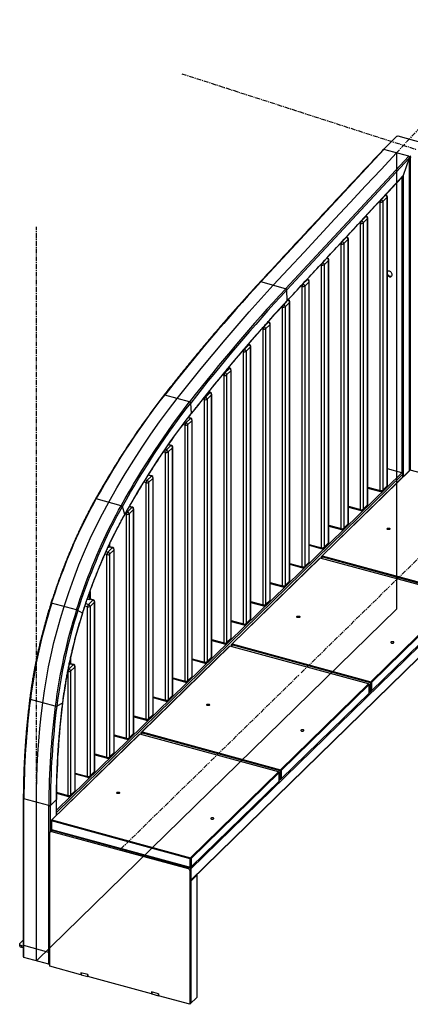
# Model space of a CAD drawing. Header units: millimetres. Extents: x -1010 to 1986, y -1655 to 934.
# Tile 1 of 5: x -1010 to 18, y -1655 to 934. Entities that reach past the tile are written whole.
import ezdxf

# ---------------------------------------------------------------- set-up
doc = ezdxf.new("R2010")
doc.units = ezdxf.units.MM
doc.linetypes.add('CENTERX2', pattern=[20.32, 12.7, -2.54, 2.54, -2.54])

msp = doc.modelspace()

# ---------------------------------------------------------------- linework, layer by layer
at = {"color": 7, "linetype": 'CENTERX2'}
for p, q in [((308, 934.2), (-18.7, 583.9)), ((-583.7, 792.2), (35.4, 592.5)), ((-966.1, -1509.3), (-966.1, 389.3)), ((-32.5, -552.1), (200.9, -324.3)), ((-269.6, -783.5), (-36.2, -555.7)), ((-506.7, -1014.9), (-273.3, -787.2)), ((-743.8, -1246.3), (-510.4, -1018.6))]:
    msp.add_line(p, q, dxfattribs=at)
at = {"color": 7, "linetype": 'Continuous', "lineweight": 25}
for p, q in [((-18.1, 626.9), (-52.6, 593.2)), ((51.4, 609.8), (-14.1, 627.6)), ((-51.4, 592.8), (-375.5, 244.7)), ((14.1, 575), (-310.1, 226.9)), ((15.3, 570.3), (-307.4, 223.7)), ((14.1, 575), (-51.4, 592.8)), ((15.3, 570.3), (-0.6, 524.1)), ((15.3, 570.3), (15.3, -251.6)), ((15.7, -251.3), (15.7, 572.2)), ((17.8, 574.6), (17.8, -250)), ((-0.6, 524.1), (-306.5, 195.4)), ((-4.6, 519), (-4.6, -257.5)), ((-0.6, 524.1), (-0.6, -267.1)), ((-43, 467.2), (-54.7, 455.8)), ((-52.5, 467.7), (-47.5, 472.6)), ((-47.5, 472.6), (-47.8, 472.7)), ((-46.1, 473.2), (-47.1, 473.5)), ((-43, -291.4), (-43, 467.2)), ((-42.5, -290.2), (-42.5, 468.4)), ((-61.5, 454.7), (-64, 455.4)), ((-61.5, -303.9), (-61.5, 454.7)), ((-54.7, 455.8), (-54.7, -302.8)), ((-110.5, 405.2), (-98.8, 416.5)), ((-98.8, 416.5), (-100, 416.9)), ((-97.5, 417.1), (-99.3, 417.6)), ((-112.8, 398.6), (-116.2, 399.5)), ((-112.8, -354), (-112.8, 398.6)), ((-110.8, 405.3), (-110.5, 405.2)), ((-94.4, 411.1), (-106, 399.7)), ((-106, 399.7), (-106, -352.9)), ((-94.4, -341.5), (-94.4, 411.1)), ((-93.8, -340.3), (-93.8, 412.3)), ((-148.8, 362.7), (-150.1, 363)), ((-164.1, 344.2), (-166.9, 345)), ((-164.1, -404.1), (-164.1, 344.2)), ((-159.1, 353.4), (-150.1, 362.2)), ((-145.7, 356.7), (-157.4, 345.3)), ((-157.4, 345.3), (-157.4, -403)), ((-150.1, 362.2), (-150.8, 362.3)), ((-145.7, -391.6), (-145.7, 356.7)), ((-145.1, -390.4), (-145.1, 357.9)), ((-215.5, 289), (-218.3, 289.7)), ((-215.5, -454.2), (-215.5, 289)), ((-210.6, 297.9), (-201.5, 306.9)), ((-197, 301.4), (-208.7, 290)), ((-208.7, 290), (-208.7, -453.1)), ((-201.5, 306.9), (-202.1, 307.1)), ((-200.1, 307.4), (-201.5, 307.8)), ((-197, -441.7), (-197, 301.4)), ((-196.5, -440.5), (-196.5, 302.6)), ((-310.1, 226.9), (-375.5, 244.7)), ((-266.8, 232.8), (-270.2, 233.8)), ((-264.9, 239.5), (-264.5, 239.4)), ((-264.5, 239.4), (-252.8, 250.8)), ((-248.4, 245.3), (-260, 233.9)), ((-260, 233.9), (-260, -503.2)), ((-252.8, 250.8), (-254.1, 251.1)), ((-251.5, 251.3), (-253.4, 251.9)), ((-248.4, -491.9), (-248.4, 245.3)), ((-247.8, -490.7), (-247.8, 246.5)), ((-306.5, 195.4), (-307.4, 223.7)), ((-266.8, -504.3), (-266.8, 232.8)), ((-299.7, 190.9), (-311.4, 179.5)), ((-310.8, 189.9), (-304.1, 196.4)), ((-304.1, 196.4), (-304.7, 196.5)), ((-302.8, 196.9), (-304, 197.3)), ((-299.7, -542), (-299.7, 190.9)), ((-299.1, -540.8), (-299.1, 192.1)), ((-318.1, 178.5), (-320.7, 179.1)), ((-318.1, -554.4), (-318.1, 178.5)), ((-311.4, 179.5), (-311.4, -553.3)), ((-367.1, 127.2), (-355.5, 138.6)), ((-351, 133.1), (-362.7, 121.7)), ((-355.5, 138.6), (-357, 139)), ((-354.2, 139.1), (-356.4, 139.7)), ((-351, -592.1), (-351, 133.1)), ((-350.5, -590.9), (-350.5, 134.3)), ((-369.5, 120.6), (-372.6, 121.5)), ((-369.5, -604.5), (-369.5, 120.6)), ((-367.4, 127.3), (-367.1, 127.2)), ((-362.7, 121.7), (-362.7, -603.5)), ((-418.5, 67.7), (-406.8, 79)), ((-406.8, 79), (-409.1, 79.7)), ((-405.5, 79.6), (-408.5, 80.4)), ((-420.8, 61.1), (-424.2, 62)), ((-420.8, -654.6), (-420.8, 61.1)), ((-419.3, 67.9), (-418.5, 67.7)), ((-402.4, 73.6), (-414.1, 62.2)), ((-414.1, 62.2), (-414.1, -653.6)), ((-402.4, -642.2), (-402.4, 73.6)), ((-401.8, -641), (-401.8, 74.8)), ((-472.1, -1), (-476.3, 0.1)), ((-471.4, 6), (-469.8, 5.6)), ((-469.8, 5.6), (-458.1, 16.9)), ((-453.7, 11.5), (-465.4, 0.1)), ((-465.4, 0.1), (-465.4, -703.7)), ((-458.1, 16.9), (-461.5, 17.9)), ((-456.8, 17.5), (-460.9, 18.6)), ((-453.7, -692.3), (-453.7, 11.5)), ((-453.1, -691.1), (-453.1, 12.7)), ((-472.1, -704.7), (-472.1, -1)), ((-521.1, -58.3), (-509.5, -46.9)), ((-509.5, -46.9), (-513.7, -45.7)), ((-508.2, -46.3), (-513.1, -45)), ((-504.5, -741.2), (-504.5, -51.2)), ((-562.9, -70.7), (-628.3, -52.9)), ((-557.5, -100), (-560, -73.8)), ((-523.5, -64.8), (-528, -63.6)), ((-523.5, -754.8), (-523.5, -64.8)), ((-523.3, -57.7), (-521.1, -58.3)), ((-505.1, -52.4), (-516.7, -63.8)), ((-516.7, -63.8), (-516.7, -753.8)), ((-505.1, -742.4), (-505.1, -52.4)), ((-575.8, -124.6), (-572.5, -125.5)), ((-572.5, -125.5), (-560.8, -114.1)), ((-556.4, -119.6), (-568.1, -131)), ((-560.8, -114.1), (-566.6, -112.6)), ((-559.5, -113.6), (-566, -111.8)), ((-556.4, -792.5), (-556.4, -119.6)), ((-555.8, -791.3), (-555.8, -118.4)), ((-574.8, -132.1), (-580.3, -130.6)), ((-574.8, -805), (-574.8, -132.1)), ((-568.1, -131), (-568.1, -803.9)), ((-626.2, -203.6), (-631.4, -202.2)), ((-627.2, -196.1), (-623.8, -197.1)), ((-626.2, -855.1), (-626.2, -203.6)), ((-623.8, -197.1), (-612.2, -185.7)), ((-607.7, -191.2), (-619.4, -202.5)), ((-619.4, -202.5), (-619.4, -854)), ((-612.2, -185.7), (-618.8, -183.9)), ((-610.8, -185.1), (-618.4, -183.1)), ((-607.7, -842.6), (-607.7, -191.2)), ((-607.2, -841.4), (-607.2, -189.9)), ((-913.1, -1144.2), (-4.6, -257.5)), ((-215.7, -477.1), (15.8, -251.2)), ((17.5, -249.9), (-213.9, -475.9)), ((-4.6, -257.5), (-42.5, -247.2)), ((15.8, -251.2), (17.5, -249.9)), ((382.4, -349.1), (17.5, -249.9)), ((-913.4, -1150.4), (-2, -260.8)), ((-677.5, -283.7), (-683.2, -282.2)), ((-679.4, -276), (-675.2, -277.2)), ((-677.5, -905.2), (-677.5, -283.7)), ((-675.2, -277.2), (-663.5, -265.8)), ((-672.2, -264.6), (-671.9, -264.6)), ((-671.9, -264.6), (-671, -263.7)), ((-663.5, -265.8), (-671, -263.7)), ((-670.9, -262.6), (-670.9, -263.7)), ((-659.1, -271.3), (-670.7, -282.6)), ((-670.7, -282.6), (-670.7, -904.1)), ((-662.2, -265.2), (-669.7, -263.2)), ((-659.1, -892.7), (-659.1, -271.3)), ((-658.5, -891.5), (-658.5, -270.1)), ((-2, -268.5), (-2, -260.8)), ((-93.8, -295.1), (-61.5, -303.9)), ((-93.8, -297.4), (-60.4, -306.4)), ((-55.6, -305.2), (-44, -293.8)), ((-54.7, -302.8), (-43, -291.4)), ((-743, -343.7), (-808.5, -325.9)), ((-733.5, -366.8), (-739.8, -346.2)), ((-728.8, -359.2), (-726.5, -359.8)), ((-726.5, -359.8), (-714.8, -348.4)), ((-710.4, -353.9), (-722.1, -365.3)), ((-714.8, -348.4), (-721.6, -346.6)), ((-713.5, -347.9), (-721, -345.9)), ((-710.4, -942.8), (-710.4, -353.9)), ((-709.8, -941.6), (-709.8, -352.7)), ((-145.1, -345.2), (-112.8, -354)), ((-145.1, -347.5), (-111.8, -356.5)), ((-107, -355.3), (-95.3, -343.9)), ((-106, -352.9), (-94.4, -341.5)), ((-728.8, -366.4), (-732.4, -365.4)), ((-728.8, -955.3), (-728.8, -366.4)), ((-722.1, -365.3), (-722.1, -954.2)), ((-196.5, -395.3), (-164.1, -404.1)), ((-196.5, -397.6), (-163.1, -406.7)), ((-158.3, -405.4), (-146.6, -394)), ((-157.4, -403), (-145.7, -391.6)), ((-782.4, -464.4), (-777.8, -465.7)), ((-777.8, -465.7), (-766.2, -454.3)), ((-776.9, -452.5), (-774.6, -453.1)), ((-775.9, -450.3), (-775.9, -452.8)), ((-774.6, -453.1), (-773.7, -452.2)), ((-766.2, -454.3), (-773.7, -452.2)), ((-773.6, -445.4), (-773.6, -452.2)), ((-761.7, -459.8), (-773.4, -471.1)), ((-764.8, -453.7), (-772.4, -451.7)), ((-761.7, -992.9), (-761.7, -459.8)), ((-761.2, -991.7), (-761.2, -458.6)), ((-247.8, -445.4), (-215.5, -454.2)), ((-247.8, -447.7), (-214.4, -456.8)), ((-209.6, -455.5), (-198, -444.1)), ((-208.7, -453.1), (-197, -441.7)), ((-780.2, -472.2), (-785.3, -470.8)), ((-780.2, -1005.4), (-780.2, -472.2)), ((-773.4, -471.1), (-773.4, -1004.3)), ((-452.8, -708.5), (-221.3, -482.6)), ((-219.6, -481.4), (-451, -707.3)), ((-260, -503.2), (-248.4, -491.9)), ((-221.3, -482.6), (-219.6, -481.4)), ((145.3, -580.5), (-219.6, -481.4)), ((-215.7, -477.1), (-213.9, -475.9)), ((-214.9, -478.5), (-215.7, -477.1)), ((-215.7, -482.4), (-215.7, -477.1)), ((-214.9, -478.5), (-213.9, -475.9)), ((150, -577.7), (-214.9, -478.5)), ((-214.9, -478.5), (-214.9, -482.6)), ((-213.9, -475.9), (150.9, -575)), ((-299.1, -495.5), (-266.8, -504.3)), ((-299.1, -497.8), (-265.8, -506.9)), ((-261, -505.6), (-249.3, -494.2)), ((-311.4, -553.3), (-299.7, -542)), ((-824.9, -569.5), (-824.9, -589.7)), ((189.3, -568), (-559.6, -1299)), ((-350.5, -545.6), (-318.1, -554.4)), ((-350.5, -547.9), (-317.1, -557)), ((-312.3, -555.7), (-300.6, -544.3)), ((-831.9, -589.1), (-825.9, -590.7)), ((-829.2, -603.2), (-817.5, -591.8)), ((-827.3, -575.9), (-827.3, -590.3)), ((-825.9, -590.7), (-825, -589.8)), ((-817.5, -591.8), (-825, -589.8)), ((-816.2, -591.3), (-823.7, -589.2)), ((-363.6, -605.8), (-352, -594.4)), ((-362.7, -603.5), (-351, -592.1)), ((-86.2, -806.5), (145.3, -580.5)), ((147, -582.7), (-84.4, -808.6)), ((-860.4, -618), (-925.8, -600.2)), ((-844.6, -626.4), (-856.7, -619.3)), ((-831.5, -609.8), (-838.3, -607.9)), ((-836.1, -601.3), (-829.2, -603.2)), ((-831.5, -1055.5), (-831.5, -609.8)), ((-813.1, -597.3), (-824.7, -608.7)), ((-824.7, -608.7), (-824.7, -1054.4)), ((-813.1, -1043), (-813.1, -597.3)), ((-812.5, -1041.8), (-812.5, -596.1)), ((-559.6, -1328.1), (189.3, -597.2)), ((-559.6, -1329), (189.3, -598.1)), ((-401.8, -595.7), (-369.5, -604.5)), ((-401.8, -598), (-368.4, -607.1)), ((-84.4, -830.9), (147, -605)), ((-453.1, -645.8), (-420.8, -654.6)), ((-415, -655.9), (-403.3, -644.5)), ((-414.1, -653.6), (-402.4, -642.2)), ((-453.1, -648.1), (-419.8, -657.2)), ((-504.5, -696), (-472.1, -704.7)), ((-504.5, -698.2), (-471.1, -707.3)), ((-466.3, -706), (-454.6, -694.7)), ((-465.4, -703.7), (-453.7, -692.3)), ((-689.9, -940), (-458.4, -714)), ((-456.7, -712.8), (-688.1, -938.7)), ((-458.4, -714), (-456.7, -712.8)), ((-91.8, -811.9), (-456.7, -712.8)), ((-452.8, -708.5), (-451, -707.3)), ((-452, -709.9), (-452.8, -708.5)), ((-452.8, -713.8), (-452.8, -708.5)), ((-452, -709.9), (-451, -707.3)), ((-87.2, -809.1), (-452, -709.9)), ((-452, -709.9), (-452, -714.1)), ((-451, -707.3), (-86.2, -806.5)), ((-876.3, -744.8), (-876.3, -759.8)), ((-555.8, -746.1), (-523.5, -754.8)), ((-555.8, -748.3), (-522.5, -757.4)), ((-517.7, -756.1), (-506, -744.8)), ((-516.7, -753.8), (-505.1, -742.4)), ((-882.2, -772.9), (-880.5, -773.3)), ((-880.5, -773.3), (-868.8, -761.9)), ((-879.6, -760.2), (-877.3, -760.8)), ((-878.6, -755.5), (-878.6, -760.4)), ((-877.3, -760.8), (-876.4, -759.9)), ((-868.8, -761.9), (-876.4, -759.9)), ((-864.4, -767.4), (-876.1, -778.8)), ((-867.5, -761.4), (-875, -759.3)), ((-864.4, -1093.1), (-864.4, -767.4)), ((-863.8, -1091.9), (-863.8, -766.2)), ((-882.8, -779.9), (-883.5, -779.7)), ((-882.8, -1105.6), (-882.8, -779.9)), ((-876.1, -778.8), (-876.1, -1104.5)), ((-607.2, -796.2), (-574.8, -805)), ((-607.2, -798.4), (-573.8, -807.5)), ((-569, -806.3), (-557.3, -794.9)), ((-568.1, -803.9), (-556.4, -792.5)), ((-323.3, -1037.9), (-91.8, -811.9)), ((-90.1, -814.1), (-321.6, -1040.1)), ((-91.8, -811.9), (-90.1, -814.1)), ((-90.9, -812.7), (-91.8, -811.9)), ((-90.9, -812.7), (-90.1, -814.1)), ((-90.1, -836.4), (-90.1, -814.1)), ((-86.2, -806.5), (-87.2, -809.1)), ((-84.4, -808.6), (-87.2, -809.1)), ((-87.2, -831.4), (-87.2, -809.1)), ((-86.2, -806.5), (-84.4, -808.6)), ((-84.4, -808.6), (-84.4, -830.9)), ((-916.4, -870.9), (-981.9, -853.1)), ((-658.5, -846.3), (-626.2, -855.1)), ((-658.5, -848.5), (-625.1, -857.6)), ((-620.3, -856.4), (-608.7, -845)), ((-619.4, -854), (-607.7, -842.6)), ((-321.6, -1062.4), (-90.1, -836.4)), ((-90.1, -830.6), (-87.2, -831.4)), ((-86.2, -832.2), (-90.1, -831.1)), ((-90.1, -834.8), (-87.1, -831.9)), ((-84.4, -830.9), (-87.2, -831.4)), ((-87.2, -831.4), (-86.2, -832.2)), ((-84.4, -830.9), (-86.2, -832.2)), ((-897, -863.2), (-912.4, -870.9)), ((-709.8, -896.4), (-677.5, -905.2)), ((-709.8, -898.6), (-676.5, -907.7)), ((-671.7, -906.5), (-660, -895.1)), ((-670.7, -904.1), (-659.1, -892.7)), ((-927, -1171.4), (-695.5, -945.4)), ((-693.8, -944.2), (-925.3, -1170.1)), ((-761.2, -946.5), (-728.8, -955.3)), ((-761.2, -948.8), (-727.8, -957.8)), ((-723, -956.6), (-711.3, -945.2)), ((-722.1, -954.2), (-710.4, -942.8)), ((-695.5, -945.4), (-693.8, -944.2)), ((-328.9, -1043.4), (-693.8, -944.2)), ((-689.9, -940), (-688.1, -938.7)), ((-689.1, -941.3), (-689.9, -940)), ((-689.9, -945.3), (-689.9, -940)), ((-689.1, -941.3), (-688.1, -938.7)), ((-324.3, -1040.5), (-689.1, -941.3)), ((-689.1, -941.3), (-689.1, -945.5)), ((-688.1, -938.7), (-323.3, -1037.9)), ((-812.5, -996.6), (-780.2, -1005.4)), ((-812.5, -998.9), (-779.1, -1007.9)), ((-774.3, -1006.7), (-762.7, -995.3)), ((-773.4, -1004.3), (-761.7, -992.9)), ((-863.8, -1046.7), (-831.5, -1055.5)), ((-863.8, -1049), (-830.5, -1058)), ((-825.7, -1056.8), (-814, -1045.4)), ((-824.7, -1054.4), (-813.1, -1043)), ((-560.4, -1269.3), (-328.9, -1043.4)), ((-327.2, -1045.6), (-558.7, -1271.5)), ((-328.9, -1043.4), (-327.2, -1045.6)), ((-328, -1044.2), (-328.9, -1043.4)), ((-328, -1044.2), (-327.2, -1045.6)), ((-327.2, -1067.8), (-327.2, -1045.6)), ((-323.3, -1037.9), (-324.3, -1040.5)), ((-321.6, -1040.1), (-324.3, -1040.5)), ((-324.3, -1062.8), (-324.3, -1040.5)), ((-323.3, -1037.9), (-321.6, -1040.1)), ((-321.6, -1040.1), (-321.6, -1062.4)), ((-558.7, -1293.8), (-327.2, -1067.8)), ((-327.2, -1062), (-324.3, -1062.8)), ((-323.3, -1063.6), (-327.2, -1062.5)), ((-327.2, -1066.2), (-324.2, -1063.3)), ((-321.6, -1062.4), (-324.3, -1062.8)), ((-324.3, -1062.8), (-323.3, -1063.6)), ((-321.6, -1062.4), (-323.3, -1063.6)), ((-913, -1097.4), (-882.8, -1105.6)), ((-913, -1099.7), (-881.8, -1108.1)), ((-877, -1106.9), (-865.3, -1095.5)), ((-876.1, -1104.5), (-864.4, -1093.1)), ((-1000.4, -1113.3), (-1000.4, -1529.1)), ((-933.3, -1132.5), (-998.8, -1114.7)), ((-998.8, -1531.9), (-998.8, -1114.7)), ((-933.3, -1549.7), (-933.3, -1132.5)), ((-913.4, -1116.4), (-929.3, -1131.9)), ((-929.3, -1200.4), (-929.3, -1131.9)), ((-913.4, -1158.1), (-913.4, -1116.4)), ((-913.1, -1148.5), (-913.1, -1115.6)), ((-927, -1171.4), (-925.3, -1170.1)), ((-926.2, -1172.8), (-927, -1171.4)), ((-927, -1193.7), (-927, -1171.4)), ((-926.2, -1172.8), (-925.3, -1170.1)), ((-561.4, -1271.9), (-926.2, -1172.8)), ((-926.2, -1172.8), (-926.2, -1195.1)), ((-925.3, -1170.1), (-560.4, -1269.3)), ((-930.8, -1554.7), (-930.8, -1203.3)), ((-927, -1198.2), (-929.8, -1200.9)), ((-928, -1198.9), (-928, -1199.1)), ((-925.5, -1195.6), (-927.4, -1197.4)), ((-926.2, -1195.1), (-927, -1193.7)), ((-923.5, -1197.5), (-926.3, -1200.2)), ((-926.3, -1200.2), (-566.8, -1297.9)), ((-926.2, -1195.1), (-561.4, -1294.2)), ((-925.3, -1195.9), (-926.2, -1195.1)), ((-560.4, -1295), (-925.3, -1195.9)), ((-924.4, -1196.1), (-925.3, -1197)), ((-925.3, -1197), (-562.2, -1295.7)), ((-895.2, -1205.2), (-894.3, -1204.3)), ((-592.7, -1286.2), (-593.6, -1287.2)), ((-591.4, -1286.6), (-592.3, -1287.5)), ((-560.4, -1269.3), (-561.4, -1271.9)), ((-558.7, -1271.5), (-561.4, -1271.9)), ((-561.4, -1294.2), (-561.4, -1271.9)), ((-558.7, -1293.8), (-561.4, -1294.2)), ((-561.4, -1294.2), (-560.4, -1295)), ((-560.4, -1269.3), (-558.7, -1271.5)), ((-558.7, -1293.8), (-560.4, -1295)), ((-558.7, -1271.5), (-558.7, -1293.8)), ((-566.8, -1297.9), (-564, -1295.2)), ((-559.6, -1300.7), (-562.4, -1303.4)), ((-562.4, -1303.4), (-562.4, -1654.9)), ((-562.2, -1295.7), (-561.3, -1294.8)), ((-559.6, -1299), (-559.6, -1652.1)), ((-543.3, -1314.7), (-559.6, -1330.7)), ((-543.3, -1314.7), (-544.6, -1314.4)), ((-543.3, -1636.2), (-543.3, -1314.7)), ((-1010, -1496.6), (-1010, -1500.9)), ((-1008.8, -1494.2), (-1000.4, -1486)), ((-1004.6, -1505.5), (-1004.6, -1501.2)), ((-1000.4, -1502.3), (-1004.6, -1501.2)), ((-933.3, -1518.2), (-998.8, -1500.4)), ((-1000.4, -1506.6), (-1004.6, -1505.5)), ((-933.3, -1549.7), (-998.8, -1531.9)), ((-848.7, -1577), (-930.8, -1554.7)), ((-830.2, -1576.9), (-848.7, -1571.9)), ((-848.7, -1571.9), (-848.7, -1577)), ((-848.3, -1576.6), (-848.7, -1577)), ((-848.3, -1572), (-848.3, -1577.2)), ((-848.3, -1577.2), (-830.6, -1582)), ((-830.6, -1576.8), (-830.6, -1582)), ((-830.2, -1582.1), (-830.2, -1576.9)), ((-830.6, -1582), (-830.2, -1581.5)), ((-663, -1627.5), (-830.2, -1582.1)), ((-644.4, -1627.4), (-663, -1622.4)), ((-663, -1622.4), (-663, -1627.5)), ((-662.6, -1627.1), (-663, -1627.5)), ((-662.6, -1622.5), (-662.6, -1627.6)), ((-662.6, -1627.6), (-644.9, -1632.4)), ((-644.9, -1627.3), (-644.9, -1632.4)), ((-644.4, -1632.6), (-644.4, -1627.4)), ((-644.9, -1632.4), (-644.4, -1632)), ((-562.4, -1654.9), (-644.4, -1632.6)), ((-562.4, -1654.9), (-543.3, -1636.2))]:
    msp.add_line(p, q, dxfattribs=at)
at = {"color": 7, "linetype": 'Continuous'}
for p, q in [((-18.7, 583.9), (-18.7, -616.1)), ((-18.7, -616.1), (-966.1, -1540.8)), ((-966.1, -1509.3), (-966.1, -1123.6)), ((-966.1, -1540.8), (-966.1, -1509.3))]:
    msp.add_line(p, q, dxfattribs=at)
at = {"color": 7, "linetype": 'Continuous', "flags": 128}
for points in [[(-342.8, 235.8), (-302.3, 279.5), (-261.8, 323.2), (-221.3, 366.8), (-180.8, 410.4), (-140.2, 453.9), (-99.7, 497.3), (-59.2, 540.6), (-18.7, 583.9)], [(-595.6, -61.8), (-564.2, -22.1), (-532.7, 16.8), (-501.2, 55.1), (-469.6, 92.7), (-437.9, 129.5), (-406.3, 165.7), (-374.6, 201.1), (-342.8, 235.8)], [(-775.8, -334.8), (-754, -297), (-732, -260.2), (-709.8, -224.4), (-687.3, -189.6), (-664.7, -156), (-641.8, -123.4), (-618.8, -92), (-595.6, -61.8)], [(-893.1, -609.1), (-880.8, -571.9), (-867.7, -535.3), (-853.9, -499.5), (-839.4, -464.5), (-824.3, -430.4), (-808.6, -397.3), (-792.4, -365.4), (-775.8, -334.8)], [(-36.8, -406), (-38.1, -406.5), (-39.6, -406.6), (-41.1, -406.5), (-42.4, -406), (-43.3, -405.3), (-43.6, -404.6), (-43.3, -403.8), (-42.4, -403.1), (-41.1, -402.7), (-39.6, -402.5), (-38.1, -402.6), (-36.8, -403.1), (-35.9, -403.8), (-35.6, -404.5), (-35.9, -405.3), (-36.8, -406)], [(-949.1, -862), (-944.9, -830.8), (-939.8, -799.3), (-933.9, -767.5), (-927.3, -735.7), (-919.8, -703.8), (-911.6, -672), (-902.7, -640.4), (-893.1, -609.1)], [(-273.9, -637.4), (-275.2, -637.9), (-276.7, -638), (-278.2, -637.9), (-279.5, -637.4), (-280.4, -636.8), (-280.7, -636), (-280.4, -635.2), (-279.5, -634.5), (-278.3, -634.1), (-276.7, -633.9), (-275.2, -634.1), (-273.9, -634.5), (-273, -635.2), (-272.7, -636), (-273, -636.8), (-273.9, -637.4)], [(-33, -702.9), (-33, -703.7), (-32.4, -704.4), (-31.3, -705), (-29.8, -705.3), (-28.3, -705.3), (-26.8, -705), (-25.7, -704.4), (-25.1, -703.7), (-25.2, -702.9), (-25.8, -702.1), (-26.9, -701.6), (-28.3, -701.3), (-29.9, -701.3), (-31.3, -701.6), (-32.4, -702.1), (-33, -702.9)], [(-966.1, -1123.6), (-965.8, -1092.4), (-965, -1060.7), (-963.7, -1028.5), (-961.8, -995.9), (-959.4, -962.9), (-956.5, -929.6), (-953.1, -895.9), (-949.1, -862)], [(-511, -868.8), (-512.3, -869.3), (-513.8, -869.5), (-515.3, -869.3), (-516.6, -868.9), (-517.5, -868.2), (-517.8, -867.4), (-517.5, -866.6), (-516.6, -865.9), (-515.4, -865.5), (-513.8, -865.3), (-512.3, -865.5), (-511, -865.9), (-510.1, -866.6), (-509.8, -867.4), (-510.1, -868.2), (-511, -868.8)], [(-270.1, -934.3), (-270.1, -935.1), (-269.5, -935.9), (-268.4, -936.4), (-266.9, -936.7), (-265.4, -936.7), (-263.9, -936.4), (-262.8, -935.8), (-262.2, -935.1), (-262.3, -934.3), (-262.9, -933.5), (-264, -933), (-265.4, -932.7), (-267, -932.7), (-268.4, -933), (-269.5, -933.6), (-270.1, -934.3)], [(-748.1, -1100.3), (-749.4, -1100.7), (-750.9, -1100.9), (-752.4, -1100.7), (-753.7, -1100.3), (-754.6, -1099.6), (-754.9, -1098.8), (-754.6, -1098), (-753.8, -1097.4), (-752.5, -1096.9), (-750.9, -1096.8), (-749.4, -1096.9), (-748.1, -1097.4), (-747.2, -1098), (-746.9, -1098.8), (-747.2, -1099.6), (-748.1, -1100.3)], [(-507.2, -1165.7), (-507.2, -1166.5), (-506.6, -1167.3), (-505.5, -1167.8), (-504, -1168.1), (-502.5, -1168.1), (-501, -1167.8), (-499.9, -1167.3), (-499.4, -1166.5), (-499.4, -1165.7), (-500, -1165), (-501.1, -1164.4), (-502.5, -1164.1), (-504.1, -1164.1), (-505.5, -1164.4), (-506.6, -1165), (-507.2, -1165.7)]]:
    msp.add_lwpolyline(points, dxfattribs=at)
at = {"color": 7, "linetype": 'Continuous', "lineweight": 25, "flags": 128}
for points in [[(-29.8, 263.7), (-30, 265.2), (-30.5, 266.8), (-31.3, 268.3), (-32.3, 269.8), (-33.6, 271), (-35, 272), (-36.5, 272.7), (-38.1, 273.2), (-39.7, 273.3), (-41.1, 273), (-42.4, 272.5), (-42.5, 272.4)], [(-42.5, 261.8), (-42.4, 261.7), (-41.1, 260.4), (-39.7, 259.4), (-38.1, 258.7), (-36.5, 258.3), (-35, 258.2), (-33.6, 258.4), (-32.3, 258.9), (-31.3, 259.8), (-30.5, 260.9), (-30, 262.2), (-29.8, 263.7)], [(-808.5, -325.9), (-797.7, -306.9), (-786.8, -288.1), (-775.8, -269.6), (-764.8, -251.3), (-753.7, -233.2), (-742.5, -215.5), (-731.3, -198), (-720.1, -180.7), (-708.7, -163.8), (-697.4, -147.1), (-686, -130.7), (-674.5, -114.5), (-663, -98.7), (-651.5, -83.1), (-639.9, -67.9), (-628.3, -52.9)], [(-743, -343.7), (-732.2, -324.7), (-721.3, -305.9), (-710.4, -287.4), (-699.3, -269.1), (-688.2, -251), (-677.1, -233.3), (-665.9, -215.8), (-654.6, -198.5), (-643.3, -181.5), (-631.9, -164.9), (-620.5, -148.4), (-609.1, -132.3), (-597.6, -116.5), (-586.1, -100.9), (-574.5, -85.7), (-562.9, -70.7)], [(-739.8, -346.2), (-729, -327.2), (-718.1, -308.5), (-707.2, -290), (-696.2, -271.7), (-685.1, -253.7), (-674, -236), (-662.8, -218.5), (-651.6, -201.3), (-640.3, -184.4), (-628.9, -167.7), (-617.5, -151.3), (-606.1, -135.2), (-594.6, -119.4), (-583.1, -103.9), (-571.6, -88.7), (-560, -73.8)], [(-733.5, -366.8), (-722.9, -348.2), (-712.3, -329.8), (-701.6, -311.7), (-690.8, -293.9), (-679.9, -276.2), (-669.1, -258.9), (-658.1, -241.8), (-647.1, -224.9), (-636, -208.3), (-624.9, -192), (-613.8, -176), (-602.6, -160.2), (-591.4, -144.7), (-580.1, -129.6), (-568.8, -114.6), (-557.5, -100)], [(-925.8, -600.2), (-921, -585.2), (-916, -570.4), (-911, -555.7), (-905.7, -541), (-900.4, -526.5), (-895, -512), (-889.4, -497.7), (-883.8, -483.5), (-878, -469.5), (-872.1, -455.6), (-866.2, -441.8), (-860.1, -428.2), (-853.9, -414.8), (-847.7, -401.5), (-841.4, -388.4), (-834.9, -375.5), (-828.4, -362.8), (-821.9, -350.3), (-815.2, -338), (-808.5, -325.9)], [(-808.5, -325.9), (-809, -325.8), (-809.5, -325.8), (-809.9, -325.8), (-810.2, -325.9), (-810.4, -326.1), (-810.5, -326.3)], [(-860.4, -618), (-855.6, -603), (-850.6, -588.2), (-845.5, -573.4), (-840.3, -558.8), (-835, -544.2), (-829.5, -529.8), (-824, -515.5), (-818.3, -501.3), (-812.6, -487.3), (-806.7, -473.4), (-800.7, -459.6), (-794.7, -446), (-788.5, -432.6), (-782.3, -419.3), (-775.9, -406.2), (-769.5, -393.3), (-763, -380.6), (-756.4, -368.1), (-749.8, -355.8), (-743, -343.7)], [(-856.7, -619.3), (-851.9, -604.4), (-846.9, -589.7), (-841.9, -575), (-836.7, -560.4), (-831.4, -545.9), (-826, -531.5), (-820.4, -517.3), (-814.8, -503.2), (-809, -489.2), (-803.2, -475.3), (-797.3, -461.6), (-791.2, -448.1), (-785.1, -434.7), (-778.9, -421.5), (-772.6, -408.5), (-766.2, -395.6), (-759.7, -383), (-753.1, -370.5), (-746.5, -358.3), (-739.8, -346.2)], [(-112.8, -354), (-112.7, -354.8), (-112.6, -355.5), (-112.4, -356), (-112.1, -356.4), (-111.8, -356.5)], [(-844.6, -626.4), (-839.8, -611.5), (-834.8, -596.8), (-829.7, -582.1), (-824.5, -567.5), (-819.2, -553), (-813.7, -538.7), (-808.2, -524.5), (-802.5, -510.4), (-796.7, -496.4), (-790.8, -482.7), (-784.8, -469), (-778.7, -455.6), (-772.5, -442.3), (-766.2, -429.2), (-759.8, -416.3), (-753.4, -403.6), (-746.8, -391.1), (-740.2, -378.8), (-733.5, -366.8)], [(-164.1, -404.1), (-164.1, -404.9), (-163.9, -405.6), (-163.7, -406.1), (-163.4, -406.5), (-163.1, -406.7)], [(-215.5, -454.2), (-215.4, -455), (-215.3, -455.7), (-215.1, -456.2), (-214.8, -456.6), (-214.4, -456.8)], [(-266.8, -504.3), (-266.8, -505.1), (-266.6, -505.8), (-266.4, -506.3), (-266.1, -506.7), (-265.8, -506.9)], [(-318.1, -554.4), (-318.1, -555.2), (-318, -555.9), (-317.7, -556.4), (-317.5, -556.8), (-317.1, -557)], [(-369.5, -604.5), (-369.4, -605.3), (-369.3, -606), (-369.1, -606.5), (-368.8, -606.9), (-368.4, -607.1)], [(-844.4, -626.6), (-844.4, -626.6), (-844.4, -626.5), (-844.6, -626.4)], [(-420.8, -654.6), (-420.8, -655.4), (-420.6, -656.1), (-420.4, -656.6), (-420.1, -657), (-419.8, -657.2)], [(-472.1, -704.7), (-472.1, -705.5), (-472, -706.2), (-471.7, -706.7), (-471.5, -707.1), (-471.1, -707.3)], [(-523.5, -754.8), (-523.4, -755.6), (-523.3, -756.3), (-523.1, -756.8), (-522.8, -757.2), (-522.5, -757.4)], [(-574.8, -805), (-574.8, -805.7), (-574.6, -806.4), (-574.4, -807), (-574.1, -807.3), (-573.8, -807.5)], [(-981.9, -853.1), (-982.4, -852.9), (-982.8, -852.8), (-983.1, -852.6), (-983.3, -852.4), (-983.5, -852.2), (-983.5, -852)], [(-626.2, -855.1), (-626.1, -855.9), (-626, -856.5), (-625.8, -857.1), (-625.5, -857.4), (-625.1, -857.6)], [(-677.5, -905.2), (-677.4, -906), (-677.3, -906.6), (-677.1, -907.2), (-676.8, -907.5), (-676.5, -907.7)], [(-728.8, -955.3), (-728.8, -956.1), (-728.6, -956.7), (-728.4, -957.3), (-728.1, -957.6), (-727.8, -957.8)], [(-780.2, -1005.4), (-780.1, -1006.2), (-780, -1006.8), (-779.8, -1007.4), (-779.5, -1007.7), (-779.1, -1007.9)], [(-831.5, -1055.5), (-831.5, -1056.3), (-831.3, -1057), (-831.1, -1057.5), (-830.8, -1057.8), (-830.5, -1058)], [(-882.8, -1105.6), (-882.8, -1106.4), (-882.7, -1107.1), (-882.4, -1107.6), (-882.2, -1108), (-881.8, -1108.1)], [(-998.8, -1114.7), (-999.3, -1114.5), (-999.7, -1114.3), (-1000, -1114.1), (-1000.2, -1113.8), (-1000.4, -1113.5), (-1000.4, -1113.3)], [(-1004.6, -1505.5), (-1006.3, -1504.9), (-1007.7, -1504.2), (-1008.8, -1503.4), (-1009.5, -1502.4), (-1009.9, -1501.4), (-1010, -1500.9)], [(-1004.6, -1501.2), (-1006.3, -1500.6), (-1007.7, -1499.9), (-1008.8, -1499.1), (-1009.5, -1498.1), (-1009.9, -1497.2), (-1009.9, -1496.1), (-1009.6, -1495.2), (-1008.8, -1494.2)], [(-998.8, -1500.4), (-999.3, -1500.3), (-999.7, -1500.1), (-1000, -1499.8), (-1000.2, -1499.5), (-1000.4, -1499.2), (-1000.4, -1499.1)]]:
    msp.add_lwpolyline(points, dxfattribs=at)
at = {"color": 7, "linetype": 'Continuous', "lineweight": 25}
for centre, radius, start, end in [((-15.4, 623.1), 4.62, 72.696, 125.3989), ((-52, 592.5), 0.996, 130.6406, 177.9975), ((15.6, 577.6), 4.49, 269.0777, 298.8567), ((15.6, 575), 4.44, 270.5193, 298.931), ((-46.4, 471.9), 1.35, 80.7318, 143.9675), ((-49.1, 466.8), 6.07, 3.3916, 74.3338), ((-47.5, 468.4), 5, 0, 74.7955), ((-44.1, 468.4), 1.66, 310.6406, 357.9975), ((-49.9, 454.5), 11.5, 154.9672, 178.9799), ((-59.2, 462.1), 7.71, 252.696, 305.3989), ((-60.8, 455.4), 6.08, 3.4508, 70.1038), ((-97.7, 415.7), 1.35, 80.7318, 143.9675), ((-100.4, 410.7), 6.07, 3.3916, 74.3338), ((-98.8, 412.3), 5, 0, 74.7955), ((-102.6, 398.7), 10.2, 140.5129, 180.3434), ((-110.5, 405.9), 7.71, 252.696, 305.3989), ((-112.1, 399.3), 6.07, 3.3916, 74.3338), ((-95.4, 412.3), 1.66, 310.6406, 357.9975), ((-149, 361.4), 1.35, 80.7318, 143.9675), ((-150.1, 357.9), 5, 0, 74.7955), ((-152.8, 344), 11.4, 151.157, 179.1162), ((-161.8, 351.6), 7.71, 252.696, 305.3989), ((-163.4, 344.9), 6.07, 3.3916, 74.3338), ((-151.8, 356.3), 6.07, 3.3916, 74.3338), ((-146.8, 357.9), 1.66, 310.6406, 357.9975), ((-204.1, 288.8), 11.4, 151.0608, 179.1206), ((-213.2, 296.3), 7.71, 252.696, 305.3989), ((-214.8, 289.7), 6.07, 3.3916, 74.3338), ((-200.4, 306.1), 1.35, 80.7318, 143.9675), ((-203.1, 301.1), 6.07, 3.3916, 74.3338), ((-201.5, 302.6), 5, 0, 74.7955), ((-198.1, 302.7), 1.66, 310.6406, 357.9975), ((-32.9, 270), 10.7, 206.8946, 253.5796), ((-34, 265.8), 6.33, 252.2539, 300.7778), ((3154.3, -3010.1), 4801.4, 137.3217, 141.9825), ((-376.2, 242.7), 2.07, 70.335, 133.6924), ((-256.6, 232.9), 10.2, 140.5129, 180.3434), ((-264.5, 240.2), 7.71, 252.696, 305.3989), ((-266.1, 233.6), 6.07, 3.3916, 74.3338), ((-251.7, 250), 1.35, 80.7318, 143.9675), ((-254.4, 244.9), 6.07, 3.3916, 74.3338), ((-252.8, 246.5), 5, 0, 74.7955), ((-249.5, 246.6), 1.66, 310.6406, 357.9975), ((3219.8, -3027.9), 4801.4, 137.3217, 141.9825), ((3220.5, -3029.3), 4798.7, 137.3217, 141.9825), ((-311.1, 223.3), 3.73, 6.0379, 74.7688), ((3198.4, -3036.3), 4767.4, 137.3217, 141.9825), ((-306.6, 178.3), 11.5, 154.4171, 178.9948), ((-317.5, 179.2), 6.08, 3.4449, 70.6625), ((-308.2, 195.3), 1.79, 318.1929, 3.9263), ((-303, 195.6), 1.35, 80.7318, 143.9675), ((-305.8, 190.6), 6.07, 3.3916, 74.3338), ((-304.1, 192.1), 5, 0, 74.7955), ((-300.8, 192.2), 1.66, 310.6406, 357.9975), ((-315.8, 185.8), 7.71, 252.696, 305.3989), ((-354.4, 137.8), 1.35, 80.7318, 143.9675), ((-357.1, 132.7), 6.07, 3.3916, 74.3338), ((-355.5, 134.3), 5, 360, 74.7955), ((-352.1, 134.4), 1.66, 310.6406, 357.9975), ((-359.2, 120.7), 10.2, 140.5129, 180.3434), ((-367.2, 128), 7.71, 252.696, 305.3989), ((-368.8, 121.3), 6.07, 3.3916, 74.3338), ((-405.7, 78.3), 1.35, 80.7318, 143.9675), ((-408.4, 73.2), 6.07, 3.3916, 74.3338), ((-406.8, 74.8), 5, 0, 74.7955), ((-410.6, 61.2), 10.2, 140.5129, 180.3434), ((-418.5, 68.5), 7.71, 252.696, 305.3989), ((-420.1, 61.8), 6.07, 3.3916, 74.3338), ((-403.5, 74.8), 1.66, 310.6406, 357.9975), ((-461.9, -0.9), 10.2, 140.5129, 180.3434), ((-469.9, 6.3), 7.71, 252.696, 305.3989), ((-471.4, -0.3), 6.07, 3.3916, 74.3338), ((-457, 16.1), 1.35, 80.7318, 143.9675), ((-459.8, 11.1), 6.07, 3.3916, 74.3338), ((-458.1, 12.7), 5, 0, 74.7955), ((-454.8, 12.7), 1.66, 310.6406, 357.9975), ((-508.4, -47.7), 1.35, 80.7318, 143.9675), ((-511.1, -52.7), 6.07, 3.3916, 74.3338), ((-509.5, -51.2), 5, 0, 74.7955), ((-506.1, -51.1), 1.66, 310.6406, 357.9975), ((-629.1, -54.7), 1.94, 68.144, 136.534), ((-563.9, -74.5), 3.94, 11.306, 75.5619), ((-513.3, -64.8), 10.2, 140.5129, 180.3434), ((-521.2, -57.5), 7.71, 252.696, 305.3989), ((-522.8, -64.1), 6.07, 3.3916, 74.3338), ((-559, -100.2), 1.55, 323.3646, 7.5926), ((-564.6, -132), 10.2, 140.5129, 180.3434), ((-574.1, -131.4), 6.07, 3.3916, 74.3338), ((-559.7, -114.9), 1.35, 80.7318, 143.9675), ((-562.5, -120), 6.07, 3.3916, 74.3338), ((-560.8, -118.4), 5, 0, 74.7955), ((-557.5, -118.4), 1.66, 310.6406, 357.9975), ((-572.5, -124.7), 7.71, 252.696, 305.3989), ((-615.9, -203.6), 10.2, 140.5129, 180.3434), ((-623.9, -196.3), 7.71, 252.696, 305.3989), ((-625.5, -202.9), 6.07, 3.3916, 74.3338), ((-611.1, -186.5), 1.35, 80.7318, 143.9675), ((-613.8, -191.5), 6.07, 3.3916, 74.3338), ((-612.2, -189.9), 5, 0, 74.7955), ((-608.8, -189.9), 1.66, 310.6406, 357.9975), ((-5.6, -261), 3.64, 3.3916, 74.3338), ((-667.3, -283.7), 10.2, 140.5129, 180.3434), ((-675.2, -276.4), 7.71, 252.696, 305.3989), ((-676.8, -283), 6.07, 3.3916, 74.3338), ((-669.9, -264.5), 1.35, 80.7318, 143.9675), ((-662.4, -266.6), 1.35, 80.7318, 143.9675), ((-665.1, -271.6), 6.07, 3.3916, 74.3338), ((-663.5, -270.1), 5, 0, 74.7955), ((-660.1, -270), 1.66, 310.6406, 357.9975), ((-59.2, -296.5), 7.71, 252.696, 305.3989), ((-58.9, -304.4), 2.55, 169.3516, 234.3744), ((-59.1, -301.6), 5, 254.7955, 314.305), ((-57.9, -302.9), 3.23, 315.3545, 1.9113), ((-47.5, -290.2), 5, 314.305, 0), ((-46.3, -291.5), 3.23, 315.3545, 1.9113), ((-44.1, -290.2), 1.66, 310.6406, 357.9975), ((-744.1, -348.4), 4.78, 26.3985, 77.0269), ((-718.6, -366.3), 10.2, 140.5129, 180.3434), ((-728.1, -365.7), 6.07, 3.3916, 74.3338), ((-713.7, -349.2), 1.35, 80.7318, 143.9675), ((-716.5, -354.3), 6.07, 3.3916, 74.3338), ((-714.8, -352.7), 5, 0, 74.7955), ((-711.5, -352.7), 1.66, 310.6406, 357.9975), ((-110.5, -346.6), 7.71, 252.696, 305.3989), ((-110.5, -351.7), 5, 254.7955, 314.305), ((-109.3, -353), 3.23, 315.3545, 1.9113), ((-98.8, -340.3), 5, 314.305, 0), ((-97.6, -341.6), 3.23, 315.3545, 1.9113), ((-95.4, -340.3), 1.66, 310.6406, 357.9975), ((-734.4, -367.1), 0.918, 332.8074, 21.1737), ((-726.5, -359), 7.71, 252.696, 305.3989), ((-161.8, -396.8), 7.71, 252.696, 305.3989), ((-161.8, -401.8), 5, 254.7955, 314.305), ((-160.6, -403.1), 3.23, 315.3545, 1.9113), ((-150.1, -390.4), 5, 314.305, 0), ((-148.9, -391.8), 3.23, 315.3545, 1.9113), ((-146.8, -390.4), 1.66, 310.6406, 357.9975), ((-769.9, -472.2), 10.2, 140.5129, 180.3434), ((-779.5, -471.5), 6.07, 3.3916, 74.3338), ((-772.6, -453), 1.35, 80.7318, 143.9675), ((-765.1, -455.1), 1.35, 80.7318, 143.9675), ((-767.8, -460.1), 6.07, 3.3916, 74.3338), ((-766.2, -458.6), 5, 0, 74.7955), ((-762.8, -458.5), 1.66, 310.6406, 357.9975), ((-213.2, -446.9), 7.71, 252.696, 305.3989), ((-213.1, -451.9), 5, 254.7955, 314.305), ((-211.9, -453.2), 3.23, 315.3545, 1.9113), ((-201.5, -440.5), 5, 314.305, 0), ((-200.3, -441.9), 3.23, 315.3545, 1.9113), ((-198.1, -440.5), 1.66, 310.6406, 357.9975), ((-777.9, -464.9), 7.71, 252.696, 305.3989), ((-252.8, -490.7), 5, 314.305, 360), ((-251.6, -492), 3.23, 315.3545, 1.9113), ((-249.5, -490.6), 1.66, 310.6406, 357.9975), ((-264.5, -497), 7.71, 252.696, 305.3989), ((-264.5, -502), 5, 254.7955, 314.305), ((-263.3, -503.4), 3.23, 315.3545, 1.9113), ((-304.1, -540.8), 5, 314.305, 0), ((-302.9, -542.1), 3.23, 315.3545, 1.9113), ((-300.8, -540.7), 1.66, 310.6406, 357.9975), ((-315.8, -547.1), 7.71, 252.696, 305.3989), ((-315.8, -552.1), 5, 254.7955, 314.305), ((-314.6, -553.5), 3.23, 315.3545, 1.9113), ((-823.9, -590.6), 1.35, 80.7318, 143.9675), ((-816.4, -592.6), 1.35, 80.7318, 143.9675), ((-819.1, -597.7), 6.07, 3.3916, 74.3338), ((-817.5, -596.1), 5, 0, 74.7955), ((-355.5, -590.9), 5, 314.305, 0), ((-354.3, -592.2), 3.23, 315.3545, 1.9113), ((-352.1, -590.8), 1.66, 310.6406, 357.9975), ((413.2, -1029.4), 1406.1, 162.2256, 172.7961), ((-927.3, -603.8), 3.93, 67.6153, 94.2814), ((478.6, -1047.2), 1406.1, 162.2256, 172.7961), ((475.4, -1046.3), 1398.9, 162.2256, 172.7961), ((-865.3, -637.3), 19.9, 64.379, 75.786), ((-821.3, -609.7), 10.2, 140.5129, 180.3434), ((-829.2, -602.4), 7.71, 252.696, 305.3989), ((-830.8, -609), 6.07, 3.3916, 74.3338), ((-814.2, -596), 1.66, 310.6406, 357.9975), ((-367.2, -597.2), 7.71, 252.696, 305.3989), ((-367.1, -602.3), 5, 254.7955, 314.305), ((-365.9, -603.6), 3.23, 315.3545, 1.9113), ((409.8, -1028.5), 1317.3, 162.2289, 172.7927), ((-406.8, -641), 5, 314.305, 0), ((-405.6, -642.3), 3.23, 315.3545, 1.9113), ((-403.5, -640.9), 1.66, 310.6406, 357.9975), ((-418.5, -647.3), 7.71, 252.696, 305.3989), ((-418.5, -652.4), 5, 254.7955, 314.305), ((-417.3, -653.7), 3.23, 315.3545, 1.9113), ((-458.1, -691.1), 5, 314.305, 0), ((-456.9, -692.4), 3.23, 315.3545, 1.9113), ((-454.8, -691), 1.66, 310.6406, 357.9975), ((-469.9, -697.4), 7.71, 252.696, 305.3989), ((-469.8, -702.5), 5, 254.7955, 314.305), ((-468.6, -703.8), 3.23, 315.3545, 1.9113), ((-509.5, -741.2), 5, 314.305, 0), ((-508.3, -742.5), 3.23, 315.3545, 1.9113), ((-506.1, -741.1), 1.66, 310.6406, 357.9975), ((-872.6, -779.8), 10.2, 140.5129, 180.3434), ((-882.1, -779.2), 6.07, 3.3916, 74.3338), ((-875.3, -760.7), 1.35, 80.7318, 143.9675), ((-867.7, -762.7), 1.35, 80.7318, 143.9675), ((-870.5, -767.8), 6.07, 3.3916, 74.3338), ((-868.8, -766.2), 5, 0, 74.7955), ((-865.5, -766.1), 1.66, 310.6406, 357.9975), ((-521.2, -747.5), 7.71, 252.696, 305.3989), ((-521.1, -752.6), 5, 254.7955, 314.305), ((-520, -753.9), 3.23, 315.3545, 1.9113), ((-880.5, -772.5), 7.71, 252.696, 305.3989), ((-560.8, -791.3), 5, 314.305, 0), ((-559.6, -792.6), 3.23, 315.3545, 1.9113), ((-557.5, -791.2), 1.66, 310.6406, 357.9975), ((-572.5, -797.6), 7.71, 252.696, 305.3989), ((-572.5, -802.7), 5, 254.7955, 314.305), ((-571.3, -804), 3.23, 315.3545, 1.9113), ((1147.6, -1122.1), 2146.4, 172.799, 179.8015), ((-623.9, -847.7), 7.71, 252.696, 305.3989), ((-622.6, -854.1), 3.23, 315.3545, 1.9113), ((-612.2, -841.4), 5, 314.305, 360), ((-611, -842.7), 3.23, 315.3545, 1.9113), ((-608.8, -841.3), 1.66, 310.6406, 357.9975), ((1213.1, -1139.9), 2146.4, 172.799, 179.8015), ((1211.5, -1139.3), 2140.8, 172.799, 179.8015), ((-914.3, -864.4), 6.85, 252.4136, 286.4591), ((1163.7, -1123.6), 2077.1, 172.799, 179.8015), ((-897.2, -862.7), 0.474, 287.0638, 347.885), ((-623.8, -852.8), 5, 254.7955, 314.305), ((-675.2, -897.8), 7.71, 252.696, 305.3989), ((-674, -904.2), 3.23, 315.3545, 1.9113), ((-663.5, -891.5), 5, 314.305, 0), ((-662.3, -892.8), 3.23, 315.3545, 1.9113), ((-660.1, -891.4), 1.66, 310.6406, 357.9975), ((-675.2, -902.9), 5, 254.7955, 314.305), ((-726.5, -947.9), 7.71, 252.696, 305.3989), ((-726.5, -953), 5, 254.7955, 314.305), ((-725.3, -954.3), 3.23, 315.3545, 1.9113), ((-714.8, -941.6), 5, 314.305, 0), ((-713.6, -942.9), 3.23, 315.3545, 1.9113), ((-711.5, -941.5), 1.66, 310.6406, 357.9975), ((-777.9, -998), 7.71, 252.696, 305.3989), ((-777.8, -1003.1), 5, 254.7955, 314.305), ((-776.6, -1004.4), 3.23, 315.3545, 1.9113), ((-766.2, -991.7), 5, 314.305, 0), ((-765, -993), 3.23, 315.3545, 1.9113), ((-762.8, -991.7), 1.66, 310.6406, 357.9975), ((-829.2, -1048.1), 7.71, 252.696, 305.3989), ((-829.2, -1053.2), 5, 254.7955, 314.305), ((-828, -1054.5), 3.23, 315.3545, 1.9113), ((-817.5, -1041.8), 5, 314.305, 0), ((-816.3, -1043.1), 3.23, 315.3545, 1.9113), ((-814.2, -1041.8), 1.66, 310.6406, 357.9975), ((-880.5, -1098.2), 7.71, 252.696, 305.3989), ((-880.5, -1103.3), 5, 254.7955, 314.305), ((-879.3, -1104.6), 3.23, 315.3545, 1.9113), ((-868.8, -1091.9), 5, 314.305, 0), ((-867.6, -1093.2), 3.23, 315.3545, 1.9113), ((-865.5, -1091.9), 1.66, 310.6406, 357.9975), ((-932, -1128.1), 4.62, 252.696, 305.3989), ((-914.1, -1115.6), 0.996, 310.6427, 357.962), ((-918.8, -1148.4), 5.73, 339.9632, 359.5752), ((-927.5, -1203.3), 3.25, 68.8623, 180.9223), ((-926, -1198.8), 1.95, 68.8623, 180.9223), ((-924.7, -1200.9), 3.58, 71.5838, 131.3262), ((-887, -1208), 5.5, 146.9986, 158.988), ((-589.3, -1288.9), 5.5, 146.9986, 158.988), ((-568.5, -1303.8), 6.07, 3.3916, 74.3338), ((-565.7, -1301), 6.07, 3.3916, 74.3338), ((-563.2, -1299.2), 3.64, 3.3916, 74.3338), ((-931.9, -1512.9), 5.55, 255.3466, 282.2873), ((-997.8, -1529.5), 2.6, 172.6975, 247.9025), ((-932.9, -1546.8), 2.94, 261.383, 318.3562)]:
    msp.add_arc(centre, radius, start, end, dxfattribs=at)
for points, knots in [([(-54.1, 591.7), (-67.7, 577.2), (-108.6, 533.5), (-177, 460.3), (-259.1, 372.1), (-326, 300), (-365.5, 257.3), (-377.7, 244.2)], [0, 0, 0, 0, 0.125706, 0.379622, 0.633538, 0.887453, 1, 1, 1, 1]), ([(-51.4, 592.8), (-51.6, 592.9), (-52, 592.9), (-52.7, 592.8), (-53.5, 592.4), (-53.9, 591.9), (-54.1, 591.7)], [0, 0, 0, 0, 0.179555, 0.426881, 0.741795, 1, 1, 1, 1]), ([(15.3, 570.3), (15.3, 570.3), (15.5, 570.9), (15.7, 572), (15.6, 573.4), (15.1, 574.3), (14.6, 574.8), (14.2, 575), (14.1, 575)], [0, 0, 0, 0, 0.00189, 0.355696, 0.59157, 0.76496, 0.901138, 1, 1, 1, 1]), ([(18.1, 575.7), (18, 575.6), (17.8, 575.4), (17.7, 574.7), (17.8, 573.8), (18.3, 572.4), (18.9, 571.4), (19.4, 570.9), (19.4, 570.9)], [0, 0, 0, 0, 0.098792, 0.234732, 0.407956, 0.643656, 0.998111, 1, 1, 1, 1]), ([(-306.9, 194.1), (-292.5, 209.7), (-250.7, 254.8), (-181.6, 329.3), (-100.9, 416), (-41, 480.1), (-8.5, 514.9), (-1.9, 521.9)], [0, 0, 0, 0, 0.141703, 0.410938, 0.680173, 0.935237, 1, 1, 1, 1]), ([(-0.6, 524.1), (-0.6, 524.1), (-0.8, 523.5), (-1.1, 522.6), (-1.8, 522), (-1.9, 521.9)], [0, 0, 0, 0, 0.004201, 0.790806, 1, 1, 1, 1]), ([(-377.7, 244.2), (-381, 240.6), (-390.6, 230.2), (-406.6, 212.7), (-425.5, 191.7), (-444.4, 170.5), (-463.3, 149), (-482.2, 127.2), (-501, 105.2), (-519.9, 82.9), (-538.7, 60.4), (-557.5, 37.6), (-576.3, 14.6), (-595.1, -8.7), (-613.1, -31.4), (-624.9, -46.3), (-630.5, -53.4)], [0, 0, 0, 0, 0.039229, 0.113773, 0.188317, 0.26286, 0.337404, 0.411947, 0.486489, 0.561032, 0.635574, 0.710115, 0.784657, 0.859198, 0.933738, 1, 1, 1, 1]), ([(-557.8, -101.2), (-554.5, -97), (-545, -84.9), (-529.3, -65.2), (-510.6, -41.9), (-491.9, -18.9), (-473.2, 3.9), (-454.5, 26.4), (-435.7, 48.6), (-416.9, 70.6), (-398.1, 92.4), (-379.4, 113.9), (-360.5, 135.1), (-341.7, 156.1), (-323.8, 175.8), (-312.2, 188.4), (-306.9, 194.1)], [0, 0, 0, 0, 0.0393569, 0.1141282, 0.1888994, 0.2636702, 0.3384407, 0.4132109, 0.4879807, 0.5627501, 0.6375193, 0.7122881, 0.7870565, 0.8618246, 0.9365924, 1, 1, 1, 1]), ([(-630.5, -53.4), (-632.3, -55.7), (-637.6, -62.5), (-646.4, -73.9), (-656.8, -87.7), (-667.1, -101.8), (-677.4, -116), (-687.7, -130.5), (-698, -145.3), (-708.2, -160.2), (-718.4, -175.4), (-728.5, -190.8), (-738.6, -206.4), (-748.7, -222.2), (-758.7, -238.3), (-768.6, -254.5), (-778.5, -271), (-788.4, -287.6), (-798.2, -304.5), (-805.5, -317.4), (-809.7, -324.7), (-810.5, -326.3)], [0, 0, 0, 0, 0.029565, 0.085756, 0.141947, 0.198136, 0.254324, 0.31051, 0.366696, 0.42288, 0.479063, 0.535244, 0.591425, 0.647605, 0.703783, 0.759961, 0.816137, 0.872313, 0.928487, 0.984661, 1, 1, 1, 1]), ([(-733.5, -367.5), (-731.9, -364.6), (-727, -355.9), (-718.9, -341.8), (-709.2, -325.3), (-699.5, -308.9), (-689.7, -292.7), (-679.9, -276.7), (-670, -261), (-660, -245.4), (-650.1, -230.1), (-640.1, -215), (-630, -200.1), (-619.9, -185.4), (-609.8, -171), (-599.6, -156.8), (-589.4, -142.8), (-579.2, -129.1), (-569.2, -115.8), (-562, -106.6), (-558.3, -101.8), (-557.8, -101.2)], [0, 0, 0, 0, 0.0298802, 0.0866479, 0.1434151, 0.2001813, 0.2569466, 0.3137109, 0.3704741, 0.4272363, 0.4839973, 0.5407572, 0.5975159, 0.6542734, 0.7110297, 0.7677846, 0.8245383, 0.8812905, 0.9380414, 0.9918033, 1, 1, 1, 1]), ([(-810.5, -326.3), (-811.7, -328.2), (-814.9, -334), (-820.2, -343.6), (-826.4, -355.2), (-832.5, -367), (-838.6, -379), (-844.6, -391.1), (-850.5, -403.4), (-856.4, -415.9), (-862.1, -428.5), (-867.8, -441.2), (-873.4, -454.1), (-878.9, -467.1), (-884.4, -480.2), (-889.7, -493.5), (-894.9, -506.9), (-900.1, -520.4), (-905.1, -533.9), (-910, -547.6), (-914.9, -561.4), (-919.6, -575.2), (-923.8, -588.1), (-926.5, -596.3), (-927.6, -599.9)], [0, 0, 0, 0, 0.0247218, 0.0717047, 0.118686, 0.1656652, 0.2126422, 0.2596173, 0.3065906, 0.3535621, 0.4005319, 0.4475003, 0.4944673, 0.5414329, 0.5883974, 0.6353607, 0.682323, 0.7292844, 0.7762449, 0.8232046, 0.8701637, 0.9171221, 0.96408, 1, 1, 1, 1]), ([(-844.4, -626.6), (-843.6, -624.2), (-841.4, -617.3), (-837.6, -605.9), (-833.1, -592.4), (-828.4, -579), (-823.6, -565.7), (-818.7, -552.5), (-813.8, -539.4), (-808.7, -526.4), (-803.5, -513.5), (-798.2, -500.7), (-792.9, -488.1), (-787.4, -475.6), (-781.9, -463.2), (-776.3, -451), (-770.6, -439), (-764.8, -427.1), (-759, -415.3), (-753.1, -403.7), (-747.1, -392.3), (-741.2, -381.3), (-736.7, -373.1), (-734.1, -368.6), (-733.5, -367.5)], [0, 0, 0, 0, 0.025353, 0.073532, 0.121712, 0.169891, 0.21807, 0.266248, 0.314424, 0.3626, 0.410775, 0.458949, 0.507121, 0.555292, 0.603462, 0.65163, 0.699796, 0.747961, 0.796124, 0.844284, 0.892442, 0.940598, 0.986216, 1, 1, 1, 1]), ([(-927.6, -599.9), (-928.4, -602.1), (-930.4, -608.7), (-933.8, -619.5), (-937.6, -632.5), (-941.4, -645.5), (-945, -658.5), (-948.5, -671.6), (-951.9, -684.6), (-955.1, -697.8), (-958.2, -710.9), (-961.2, -724), (-964.1, -737.1), (-966.8, -750.3), (-969.4, -763.4), (-971.9, -776.5), (-974.2, -789.5), (-976.4, -802.5), (-978.5, -815.5), (-980.4, -828.4), (-982, -840.6), (-983, -848.5), (-983.5, -852)], [0, 0, 0, 0, 0.027174, 0.078801, 0.130428, 0.182055, 0.233682, 0.285309, 0.336935, 0.388562, 0.440189, 0.491817, 0.543445, 0.595073, 0.646703, 0.698333, 0.749964, 0.801596, 0.853229, 0.904864, 0.9565, 1, 1, 1, 1]), ([(-896.7, -862.8), (-896.4, -860.7), (-895.7, -854.4), (-894.3, -844), (-892.4, -831.5), (-890.5, -819), (-888.4, -806.4), (-886.2, -793.8), (-883.8, -781.2), (-881.3, -768.5), (-878.7, -755.8), (-875.9, -743.2), (-873, -730.5), (-870, -717.8), (-866.9, -705.1), (-863.6, -692.5), (-860.2, -679.9), (-856.7, -667.3), (-853.1, -654.7), (-849.3, -642.2), (-846.4, -632.9), (-844.7, -627.7), (-844.4, -626.6)], [0, 0, 0, 0, 0.02801, 0.081236, 0.134464, 0.187694, 0.240926, 0.294159, 0.347393, 0.400629, 0.453865, 0.507103, 0.560341, 0.61358, 0.666819, 0.720059, 0.773298, 0.826538, 0.879778, 0.933017, 0.986256, 1, 1, 1, 1]), ([(-983.5, -852), (-983.9, -855.2), (-985, -864.3), (-986.7, -879.4), (-988.7, -897.2), (-990.4, -914.9), (-992.1, -932.5), (-993.6, -950), (-994.9, -967.5), (-996.1, -984.8), (-997.2, -1002), (-998.1, -1019.1), (-998.8, -1036.1), (-999.4, -1053), (-999.9, -1069.8), (-1000.2, -1086.4), (-1000.4, -1100.9), (-1000.4, -1109.8), (-1000.4, -1113.3)], [0, 0, 0, 0, 0.034692, 0.100607, 0.166524, 0.232442, 0.298361, 0.364281, 0.430202, 0.496124, 0.562047, 0.627972, 0.693898, 0.759825, 0.825754, 0.891685, 0.957617, 1, 1, 1, 1]), ([(-913.1, -1115.6), (-913.1, -1112.8), (-913.1, -1104.7), (-912.9, -1091.1), (-912.6, -1074.8), (-912.2, -1058.3), (-911.6, -1041.8), (-910.8, -1025.1), (-910, -1008.3), (-908.9, -991.4), (-907.8, -974.4), (-906.4, -957.2), (-905, -940), (-903.3, -922.7), (-901.6, -905.3), (-899.7, -887.8), (-898, -873.6), (-897, -865.3), (-896.7, -862.8)], [0, 0, 0, 0, 0.035219, 0.102126, 0.169035, 0.235946, 0.302859, 0.369774, 0.43669, 0.503607, 0.570526, 0.637446, 0.704367, 0.77129, 0.838214, 0.905138, 0.972064, 1, 1, 1, 1])]:
    msp.add_open_spline(points, degree=3, knots=knots, dxfattribs=at)

doc.saveas('drawing.dxf')
